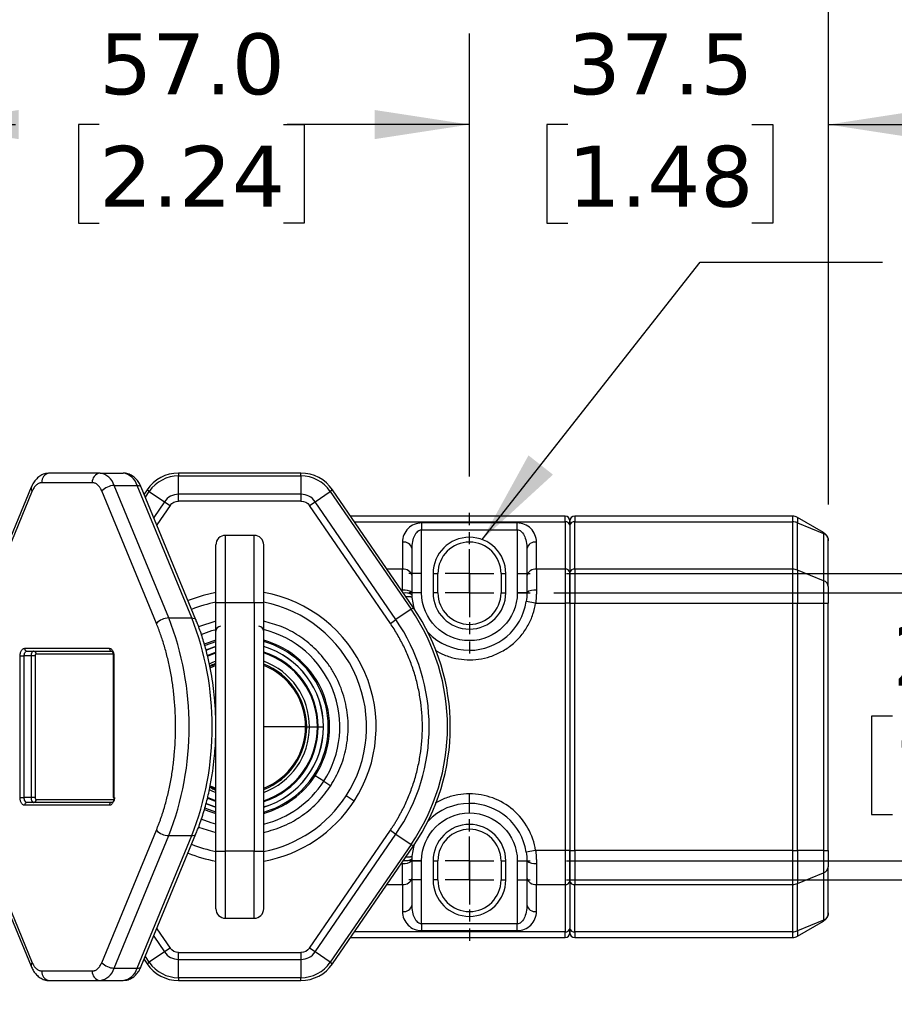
# Model space of a CAD drawing. Header units: millimetres. Extents: x 25 to 1092, y 25 to 838.
# Tile 12 of 81: x 379 to 500, y 277 to 414. Entities that reach past the tile are written whole.
import ezdxf

# ---------------------------------------------------------------- set-up
doc = ezdxf.new("R2010")
doc.units = ezdxf.units.MM
doc.header["$LTSCALE"] = 4
doc.linetypes.add('SLD-Center', pattern=[19.05, 15.24, -1.27, 1.27, -1.27])
doc.linetypes.add('SLD-Solid', pattern=[0])
doc.layers.add('CENTER', color=40, linetype='SLD-Center')
doc.layers.add('DIMENSIONS', color=140, linetype='SLD-Solid', lineweight=25)
doc.layers.add('TEXT', color=140, linetype='SLD-Solid', lineweight=25)
doc.styles.add('SLDTEXTSTYLE0', font='VERDANA.TTF')
doc.styles.get("Standard").update_dxf_attribs({"font": 'VERDANA.TTF'})
doc.dimstyles.new('SLDDIMSTYLE3', dxfattribs={"dimtxt": 0.18, "dimasz": 13.208, "dimexe": 0, "dimexo": 0.0625, "dimgap": 0, "dimtad": 0, "dimtih": 1, "dimtoh": 1, "dimdec": 0, "dimrnd": 1e-09, "dimzin": 0, "dimdsep": 46, "dimtxsty": 'Standard', "dimsah": 1, "dimcen": 0.09, "dimadec": 0, "dimazin": 0, "dimtfac": 13.208, "dimtdec": 0, "dimtofl": 0, "dimtmove": 0, "dimatfit": 3, "dimfxl": 0, "dimfrac": 2, "dimtolj": 1, "dimtzin": 0, "dimarcsym": 0})
doc.dimstyles.new('SLDDIMSTYLE6', dxfattribs={"dimtxt": 8.632031, "dimasz": 13.208, "dimexe": 0, "dimexo": 0.0625, "dimgap": 2.158008, "dimtad": 0, "dimtih": 1, "dimtoh": 1, "dimlfac": 0.75, "dimrnd": 1e-09, "dimzin": 4, "dimdsep": 46, "dimtxsty": 'SLDTEXTSTYLE0', "dimsah": 1, "dimcen": 0.09, "dimadec": 0, "dimazin": 1, "dimtfac": 1, "dimtmove": 0, "dimatfit": 0, "dimfxl": 0, "dimfrac": 2, "dimtolj": 1, "dimtzin": 12, "dimarcsym": 0})
doc.dimstyles.new('SLDDIMSTYLE7', dxfattribs={"dimtxt": 8.632031, "dimasz": 13.208, "dimexe": 0, "dimexo": 0.0625, "dimgap": 2.158008, "dimtad": 0, "dimtih": 1, "dimtoh": 1, "dimlfac": 0.75, "dimrnd": 1e-09, "dimzin": 12, "dimdsep": 46, "dimtxsty": 'SLDTEXTSTYLE0', "dimsah": 1, "dimcen": 0.09, "dimadec": 0, "dimazin": 3, "dimtfac": 1, "dimtmove": 0, "dimatfit": 0, "dimfxl": 0, "dimfrac": 2, "dimtolj": 1, "dimtzin": 12, "dimarcsym": 0})
doc.dimstyles.new('SLDDIMSTYLE8', dxfattribs={"dimtxt": 8.632031, "dimasz": 13.208, "dimexe": 0, "dimexo": 0.0625, "dimgap": 2.158008, "dimtad": 0, "dimtih": 1, "dimtoh": 1, "dimlfac": 0.75, "dimrnd": 1e-09, "dimzin": 4, "dimdsep": 46, "dimtxsty": 'SLDTEXTSTYLE0', "dimsah": 1, "dimcen": 0.09, "dimadec": 0, "dimazin": 1, "dimtfac": 1, "dimtofl": 0, "dimtmove": 0, "dimatfit": 3, "dimfxl": 0, "dimfrac": 2, "dimtolj": 1, "dimtzin": 12, "dimarcsym": 0})

# ---------------------------------------------------------------- blocks, each defined once
blk = doc.blocks.new('_D_20')
at = {"layer": 'DIMENSIONS'}
for p, q in [((512.97, 333.94), (512.97, 359.34)), ((452.95, 333.94), (525.67, 333.94)), ((500.14, 316.76), (497.24, 316.76)), ((497.24, 316.76), (497.24, 303.04)), ((525.79, 316.76), (528.69, 316.76)), ((528.69, 316.76), (528.69, 303.04)), ((497.24, 303.04), (500.14, 303.04)), ((528.69, 303.04), (525.79, 303.04)), ((454.74, 296.6), (525.67, 296.6)), ((512.97, 296.6), (512.97, 271.2))]:
    blk.add_line(p, q, dxfattribs=at)
for points in [[(512.97, 333.94), (515, 347.14), (510.94, 347.14)], [(512.97, 296.6), (510.94, 283.39), (515, 283.39)]]:
    blk.add_solid(points, dxfattribs=at)
at = {"layer": 'DIMENSIONS', "char_height": 8.467, "attachment_point": 1, "style": 'SLDTEXTSTYLE0'}
for s, insert in [('28.0', (500.14, 329.45)), ('1.10', (500.14, 313.79))]:
    blk.add_mtext(s, dxfattribs=dict(at, insert=insert))
blk = doc.blocks.new('_D_21')
at = {"layer": 'DIMENSIONS'}
for p, q in [((550.33, 336.6), (550.33, 362)), ((454.74, 336.6), (563.03, 336.6)), ((537.51, 316.76), (534.61, 316.76)), ((534.61, 316.76), (534.61, 303.04)), ((563.16, 316.76), (566.06, 316.76)), ((566.06, 316.76), (566.06, 303.04)), ((534.61, 303.04), (537.51, 303.04)), ((566.06, 303.04), (563.16, 303.04)), ((454.74, 293.94), (563.03, 293.94)), ((550.33, 293.94), (550.33, 268.54))]:
    blk.add_line(p, q, dxfattribs=at)
for points in [[(550.33, 336.6), (552.36, 349.81), (548.3, 349.81)], [(550.33, 293.94), (548.3, 280.73), (552.36, 280.73)]]:
    blk.add_solid(points, dxfattribs=at)
at = {"layer": 'DIMENSIONS', "char_height": 8.467, "attachment_point": 1, "style": 'SLDTEXTSTYLE0'}
for s, insert in [('32.0', (537.51, 329.45)), ('1.26', (537.51, 313.79))]:
    blk.add_mtext(s, dxfattribs=dict(at, insert=insert))
blk = doc.blocks.new('_D_22')
at = {"layer": 'DIMENSIONS'}
for p, q in [((441.21, 350.14), (441.21, 411.85)), ((491.21, 346.25), (491.21, 411.85)), ((441.21, 399.15), (415.81, 399.15)), ((454.91, 399.15), (452.01, 399.15)), ((452.01, 399.15), (452.01, 385.43)), ((480.56, 399.15), (483.46, 399.15)), ((483.46, 399.15), (483.46, 385.43)), ((491.21, 399.15), (516.61, 399.15)), ((452.01, 385.43), (454.91, 385.43)), ((483.46, 385.43), (480.56, 385.43))]:
    blk.add_line(p, q, dxfattribs=at)
for points in [[(441.21, 399.15), (428, 401.18), (428, 397.12)], [(491.21, 399.15), (504.42, 397.12), (504.42, 401.18)]]:
    blk.add_solid(points, dxfattribs=at)
at = {"layer": 'DIMENSIONS', "char_height": 8.467, "attachment_point": 1, "style": 'SLDTEXTSTYLE0'}
for s, insert in [('37.5', (454.91, 411.84)), ('1.48', (454.91, 396.19))]:
    blk.add_mtext(s, dxfattribs=dict(at, insert=insert))
blk = doc.blocks.new('_D_23')
at = {"layer": 'DIMENSIONS'}
for p, q in [((365.21, 350.14), (365.21, 411.85)), ((441.21, 350.14), (441.21, 411.85)), ((365.21, 399.15), (377.94, 399.15)), ((389.63, 399.15), (386.73, 399.15)), ((386.73, 399.15), (386.73, 385.43)), ((415.28, 399.15), (418.18, 399.15)), ((418.18, 399.15), (418.18, 385.43)), ((441.21, 399.15), (426.98, 399.15)), ((386.73, 385.43), (389.63, 385.43)), ((418.18, 385.43), (415.28, 385.43))]:
    blk.add_line(p, q, dxfattribs=at)
for points in [[(365.21, 399.15), (378.42, 397.12), (378.42, 401.18)], [(441.21, 399.15), (428, 401.18), (428, 397.12)]]:
    blk.add_solid(points, dxfattribs=at)
at = {"layer": 'DIMENSIONS', "char_height": 8.467, "attachment_point": 1, "style": 'SLDTEXTSTYLE0'}
for s, insert in [('57.0', (389.63, 411.84)), ('2.24', (389.63, 396.19))]:
    blk.add_mtext(s, dxfattribs=dict(at, insert=insert))
blk = doc.blocks.new('_D_26')
at = {"layer": 'DIMENSIONS'}
for p, q in [((140.54, 334.35), (140.54, 446.37)), ((491.21, 346.25), (491.21, 446.37)), ((140.54, 433.67), (298.58, 433.67)), ((310.28, 433.67), (307.38, 433.67)), ((307.38, 433.67), (307.38, 419.96)), ((343.11, 433.67), (346.01, 433.67)), ((346.01, 433.67), (346.01, 419.96)), ((491.21, 433.67), (354.81, 433.67)), ((307.38, 419.96), (310.28, 419.96)), ((346.01, 419.96), (343.11, 419.96))]:
    blk.add_line(p, q, dxfattribs=at)
for points in [[(140.54, 433.67), (153.75, 431.64), (153.75, 435.71)], [(491.21, 433.67), (478, 435.71), (478, 431.64)]]:
    blk.add_solid(points, dxfattribs=at)
at = {"layer": 'DIMENSIONS', "char_height": 8.467, "attachment_point": 1, "style": 'SLDTEXTSTYLE0'}
for s, insert in [('263.0', (310.28, 446.36)), ('10.35', (310.28, 430.71))]:
    blk.add_mtext(s, dxfattribs=dict(at, insert=insert))
blk = doc.blocks.new('SW_CENTERMARKSYMBOL_15')
at = {"layer": 'CENTER', "color": 0}
for p, q in [((0, 6.77), (0, 8.45)), ((0, 0), (0, 3.39)), ((-6.77, 0), (-8.45, 0)), ((0, 0), (-3.39, 0)), ((0, 0), (0, -3.39)), ((0, 0), (3.39, 0)), ((6.77, 0), (8.45, 0)), ((0, -6.77), (0, -8.45))]:
    blk.add_line(p, q, dxfattribs=at)
blk = doc.blocks.new('SW_CENTERMARKSYMBOL_16')
at = {"layer": 'CENTER', "color": 0}
for p, q in [((0, 6.77), (0, 8.45)), ((0, 0), (0, 3.39)), ((-6.77, 0), (-8.45, 0)), ((0, 0), (-3.39, 0)), ((0, 0), (0, -3.39)), ((0, 0), (3.39, 0)), ((6.77, 0), (8.45, 0)), ((0, -6.77), (0, -8.45))]:
    blk.add_line(p, q, dxfattribs=at)
blk = doc.blocks.new('SW_CENTERMARKSYMBOL_17')
at = {"layer": 'CENTER', "color": 0}
for p, q in [((0, 6.77), (0, 8.45)), ((0, 0), (0, 3.39)), ((-6.77, 0), (-8.45, 0)), ((0, 0), (-3.39, 0)), ((0, 0), (0, -3.39)), ((0, 0), (3.39, 0)), ((6.77, 0), (8.45, 0)), ((0, -6.77), (0, -8.45))]:
    blk.add_line(p, q, dxfattribs=at)
blk = doc.blocks.new('SW_CENTERMARKSYMBOL_18')
at = {"layer": 'CENTER', "color": 0}
for p, q in [((0, 6.77), (0, 8.45)), ((0, 0), (0, 3.39)), ((-6.77, 0), (-8.45, 0)), ((0, 0), (-3.39, 0)), ((0, 0), (0, -3.39)), ((0, 0), (3.39, 0)), ((6.77, 0), (8.45, 0)), ((0, -6.77), (0, -8.45))]:
    blk.add_line(p, q, dxfattribs=at)

msp = doc.modelspace()

# ---------------------------------------------------------------- linework, layer by layer
for p, q in [((389.736, 350.602), (382.685, 350.602)), ((389.736, 350.602), (392.944, 350.602)), ((417.732, 350.602), (400.683, 350.602)), ((400.683, 350.602), (400.683, 350.211)), ((400.683, 347.659), (400.683, 350.211)), ((400.683, 350.211), (417.732, 350.211)), ((417.732, 350.211), (417.732, 350.602)), ((417.732, 350.211), (417.732, 347.659)), ((380.142, 348.626), (372.528, 330.178)), ((388.666, 349.269), (381.616, 349.269)), ((399.315, 330.427), (391.701, 348.876)), ((391.701, 348.876), (394.909, 348.876)), ((402.523, 330.427), (394.909, 348.876)), ((403.1, 330.178), (395.487, 348.626)), ((380.305, 348.118), (372.692, 329.669)), ((397.59, 329.669), (389.977, 348.118)), ((396.285, 348.286), (395.874, 347.687)), ((396.052, 347.256), (396.607, 348.065)), ((396.607, 348.065), (396.285, 348.286)), ((396.607, 348.065), (398.712, 346.621)), ((400.683, 346.716), (400.683, 347.659)), ((417.732, 347.659), (400.683, 347.659)), ((417.732, 347.659), (417.732, 346.716)), ((419.703, 346.621), (421.808, 348.065)), ((422.13, 348.286), (421.808, 348.065)), ((421.808, 348.065), (433.074, 331.641)), ((433.396, 331.862), (422.13, 348.286)), ((398.712, 346.621), (397.215, 344.439)), ((399.489, 346.087), (397.644, 343.398)), ((398.712, 346.621), (399.489, 346.087)), ((417.732, 346.716), (400.683, 346.716)), ((418.925, 346.087), (419.703, 346.621)), ((430.192, 329.664), (418.925, 346.087)), ((430.969, 330.197), (419.703, 346.621)), ((454.541, 344.602), (424.657, 344.602)), ((454.541, 343.821), (454.541, 344.602)), ((455.874, 344.602), (455.874, 343.821)), ((486.231, 344.602), (455.874, 344.602)), ((486.231, 344.602), (486.231, 343.821)), ((486.898, 344.423), (486.898, 343.695)), ((490.541, 342.32), (486.898, 344.423)), ((425.192, 343.821), (454.541, 343.821)), ((447.874, 343.659), (434.541, 343.659)), ((434.541, 343.659), (434.541, 342.716)), ((447.874, 342.716), (447.874, 343.659)), ((454.541, 343.821), (454.541, 337.221)), ((455.207, 343.349), (455.207, 336.75)), ((455.874, 337.221), (455.874, 343.821)), ((455.874, 343.821), (486.231, 343.821)), ((486.231, 343.821), (486.231, 337.221)), ((486.898, 337.095), (486.898, 343.695)), ((486.898, 343.695), (490.541, 342.207)), ((407.207, 332.602), (407.207, 341.935)), ((411.207, 341.935), (407.207, 341.935)), ((411.207, 332.602), (411.207, 341.935)), ((434.541, 333.935), (434.541, 342.716)), ((434.541, 342.716), (447.874, 342.716)), ((441.207, 341.002), (441.207, 341.669)), ((447.874, 342.716), (447.874, 333.935)), ((490.541, 342.207), (490.541, 335.608)), ((431.874, 340.992), (431.874, 337.221)), ((450.541, 337.221), (450.541, 340.992)), ((491.207, 334.791), (491.207, 341.165)), ((433.207, 336.278), (433.207, 340.05)), ((449.207, 340.05), (449.207, 336.278)), ((431.874, 337.221), (429.72, 337.221)), ((431.874, 334.292), (431.874, 337.221)), ((433.207, 335.811), (433.207, 336.278)), ((436.141, 336.602), (436.141, 333.935)), ((436.141, 336.602), (436.807, 336.602)), ((436.807, 333.935), (436.807, 336.602)), ((445.607, 336.602), (445.607, 333.935)), ((445.607, 336.602), (446.274, 336.602)), ((446.274, 333.935), (446.274, 336.602)), ((454.541, 337.221), (450.541, 337.221)), ((450.541, 337.221), (450.541, 334.292)), ((454.541, 337.221), (454.541, 332.507)), ((455.874, 337.221), (455.874, 332.507)), ((486.231, 337.221), (455.874, 337.221)), ((486.231, 337.221), (486.231, 332.507)), ((486.898, 337.095), (486.898, 332.507)), ((490.541, 335.608), (486.898, 337.095)), ((490.541, 335.608), (490.541, 332.507)), ((434.541, 333.935), (433.207, 333.935)), ((436.807, 333.935), (436.141, 333.935)), ((445.607, 333.935), (446.274, 333.935)), ((449.207, 333.935), (447.874, 333.935)), ((405.874, 332.602), (407.207, 332.602)), ((405.874, 297.935), (405.874, 332.602)), ((407.207, 297.935), (407.207, 332.602)), ((407.207, 332.602), (411.207, 332.602)), ((411.207, 332.602), (412.541, 332.602)), ((411.207, 332.602), (411.207, 297.935)), ((412.541, 297.935), (412.541, 332.602)), ((450.431, 332.507), (449.113, 332.711)), ((450.431, 332.507), (454.541, 332.507)), ((454.541, 332.507), (454.541, 298.03)), ((455.207, 332.507), (454.541, 332.507)), ((455.207, 332.507), (455.874, 332.507)), ((455.207, 332.507), (455.207, 298.03)), ((455.874, 298.03), (455.874, 332.507)), ((455.874, 332.507), (486.231, 332.507)), ((486.231, 332.507), (486.898, 332.507)), ((486.231, 332.507), (486.231, 298.03)), ((486.898, 298.03), (486.898, 332.507)), ((486.898, 332.507), (490.541, 332.507)), ((490.541, 332.507), (490.541, 298.03)), ((490.541, 332.507), (491.207, 332.507)), ((491.207, 298.03), (491.207, 332.507)), ((433.074, 331.641), (430.969, 330.197)), ((433.074, 331.641), (433.396, 331.862)), ((399.315, 330.427), (402.523, 330.427)), ((405.874, 329.98), (403.473, 329.202)), ((430.192, 329.664), (430.969, 330.197)), ((378.61, 305.402), (378.61, 325.135)), ((378.61, 325.135), (379.17, 325.135)), ((380.133, 325.135), (379.17, 325.135)), ((379.17, 305.402), (379.17, 325.135)), ((379.248, 326.202), (391.035, 326.202)), ((379.568, 325.802), (391.355, 325.802)), ((380.133, 325.135), (380.133, 305.402)), ((380.692, 325.135), (380.133, 325.135)), ((380.692, 325.135), (380.692, 305.402)), ((391.567, 325.402), (380.852, 325.402)), ((391.297, 325.809), (391.355, 325.802)), ((391.592, 325.135), (391.592, 305.402)), ((391.672, 325.135), (391.592, 325.135)), ((391.672, 325.135), (391.672, 305.402)), ((405.874, 323.819), (405.051, 323.451)), ((418.385, 315.269), (412.541, 315.269)), ((418.642, 315.269), (418.924, 315.269)), ((418.924, 315.269), (420.023, 315.269)), ((420.023, 315.269), (420.141, 315.269)), ((420.141, 315.269), (420.858, 315.269)), ((420.858, 315.269), (420.874, 315.269)), ((419.557, 308.56), (419.707, 308.463)), ((420.912, 307.682), (419.707, 308.463)), ((420.912, 307.682), (421.881, 307.054)), ((405.084, 307.07), (405.874, 306.718)), ((441.207, 304.602), (441.207, 305.935)), ((378.61, 305.402), (379.17, 305.402)), ((380.133, 305.402), (379.17, 305.402)), ((391.355, 304.735), (379.568, 304.735)), ((380.692, 305.402), (380.133, 305.402)), ((380.852, 305.135), (391.72, 305.135)), ((391.672, 305.402), (391.592, 305.402)), ((425.151, 304.934), (424.032, 305.659)), ((441.207, 303.269), (441.207, 304.602)), ((391.035, 304.335), (379.248, 304.335)), ((372.528, 300.359), (380.142, 281.911)), ((372.692, 300.868), (380.305, 282.419)), ((389.977, 282.419), (397.59, 300.868)), ((395.487, 281.911), (403.1, 300.359)), ((403.462, 301.304), (405.874, 300.57)), ((418.925, 284.45), (430.192, 300.873)), ((419.703, 283.916), (430.969, 300.34)), ((430.192, 300.873), (430.969, 300.34)), ((430.969, 300.34), (433.074, 298.896)), ((441.207, 301.002), (441.207, 301.669)), ((391.701, 281.661), (399.315, 300.11)), ((394.909, 281.661), (402.523, 300.11)), ((399.315, 300.11), (402.523, 300.11)), ((405.874, 297.935), (407.207, 297.935)), ((407.207, 288.602), (407.207, 297.935)), ((411.207, 297.935), (407.207, 297.935)), ((411.207, 288.602), (411.207, 297.935)), ((411.207, 297.935), (412.541, 297.935)), ((433.074, 298.896), (421.808, 282.472)), ((422.13, 282.252), (433.396, 298.675)), ((433.074, 298.896), (433.396, 298.675)), ((450.431, 298.03), (449.113, 297.826)), ((454.541, 298.03), (450.431, 298.03)), ((454.541, 298.03), (454.541, 293.316)), ((455.207, 298.03), (454.541, 298.03)), ((455.207, 298.03), (455.874, 298.03)), ((455.874, 298.03), (455.874, 293.316)), ((486.231, 298.03), (455.874, 298.03)), ((486.231, 298.03), (486.231, 293.316)), ((486.231, 298.03), (486.898, 298.03)), ((486.898, 298.03), (486.898, 293.442)), ((490.541, 298.03), (486.898, 298.03)), ((490.541, 298.03), (490.541, 294.929)), ((490.541, 298.03), (491.207, 298.03)), ((431.874, 293.316), (431.874, 296.245)), ((433.207, 296.602), (434.541, 296.602)), ((434.541, 287.821), (434.541, 296.602)), ((436.141, 296.602), (436.141, 293.935)), ((436.141, 296.602), (436.807, 296.602)), ((436.807, 293.935), (436.807, 296.602)), ((445.607, 296.602), (445.607, 293.935)), ((445.607, 296.602), (446.274, 296.602)), ((446.274, 293.935), (446.274, 296.602)), ((447.874, 296.602), (447.874, 287.821)), ((447.874, 296.602), (449.207, 296.602)), ((450.541, 296.245), (450.541, 293.316)), ((486.898, 293.442), (490.541, 294.929)), ((490.541, 294.929), (490.541, 288.33)), ((491.207, 289.372), (491.207, 295.746)), ((433.207, 294.259), (433.207, 294.726)), ((433.207, 290.487), (433.207, 294.259)), ((436.807, 293.935), (436.141, 293.935)), ((445.607, 293.935), (446.274, 293.935)), ((449.207, 294.259), (449.207, 290.487)), ((455.207, 293.787), (455.207, 287.188)), ((429.72, 293.316), (431.874, 293.316)), ((431.874, 293.316), (431.874, 289.545)), ((450.541, 293.316), (454.541, 293.316)), ((450.541, 289.545), (450.541, 293.316)), ((454.541, 293.316), (454.541, 286.716)), ((455.874, 293.316), (486.231, 293.316)), ((455.874, 286.716), (455.874, 293.316)), ((486.231, 293.316), (486.231, 286.716)), ((486.898, 286.843), (486.898, 293.442)), ((407.207, 288.602), (411.207, 288.602)), ((490.541, 288.33), (486.898, 286.843)), ((486.898, 286.114), (490.541, 288.217)), ((397.644, 287.139), (399.489, 284.45)), ((454.541, 286.716), (425.192, 286.716)), ((434.541, 287.821), (434.541, 286.878)), ((447.874, 287.821), (434.541, 287.821)), ((434.541, 286.878), (447.874, 286.878)), ((447.874, 286.878), (447.874, 287.821)), ((454.541, 285.935), (454.541, 286.716)), ((486.231, 286.716), (455.874, 286.716)), ((455.874, 286.716), (455.874, 285.935)), ((486.231, 286.716), (486.231, 285.935)), ((486.898, 286.843), (486.898, 286.114)), ((397.215, 286.098), (398.712, 283.916)), ((424.657, 285.935), (454.541, 285.935)), ((455.874, 285.935), (486.231, 285.935)), ((398.712, 283.916), (396.607, 282.472)), ((399.489, 284.45), (398.712, 283.916)), ((419.703, 283.916), (418.925, 284.45)), ((421.808, 282.472), (419.703, 283.916)), ((395.874, 282.85), (396.285, 282.252)), ((396.607, 282.472), (396.052, 283.281)), ((400.683, 283.821), (417.732, 283.821)), ((400.683, 282.878), (400.683, 283.821)), ((400.683, 282.878), (417.732, 282.878)), ((400.683, 280.326), (400.683, 282.878)), ((417.732, 283.821), (417.732, 282.878)), ((417.732, 282.878), (417.732, 280.326)), ((381.616, 281.269), (388.666, 281.269)), ((391.701, 281.661), (394.909, 281.661)), ((396.285, 282.252), (396.607, 282.472)), ((421.808, 282.472), (422.13, 282.252)), ((382.685, 279.935), (389.736, 279.935)), ((389.736, 279.935), (392.944, 279.935)), ((417.732, 280.326), (400.683, 280.326)), ((400.683, 280.326), (400.683, 279.935)), ((400.683, 279.935), (417.732, 279.935)), ((417.732, 279.935), (417.732, 280.326))]:
    msp.add_line(p, q)
at = {"flags": 128}
for points in [[(394.909, 348.876), (395.105, 348.861), (395.269, 348.818), (395.393, 348.748), (395.474, 348.654), (395.487, 348.626)], [(405.865, 333.972), (404.126, 333.577), (401.998, 332.848)], [(433.541, 331.649), (433.496, 331.806), (433.235, 333.268)], [(402.523, 330.427), (402.719, 330.412), (402.882, 330.369), (403.007, 330.299), (403.087, 330.205), (403.103, 330.172)], [(403.852, 328.148), (405.33, 328.667), (405.911, 328.822)], [(405.874, 327.328), (404.366, 326.806), (404.274, 326.767)], [(404.331, 326.597), (404.435, 326.641), (405.874, 327.143)], [(405.874, 326.449), (405.602, 326.364), (404.501, 325.944)], [(404.507, 325.929), (405.607, 326.349), (405.874, 326.432)], [(379.17, 325.135), (379.178, 325.265), (379.2, 325.39), (379.237, 325.506), (379.287, 325.607), (379.347, 325.69), (379.416, 325.751), (379.491, 325.789), (379.568, 325.802)], [(380.531, 325.802), (380.453, 325.789), (380.378, 325.751), (380.31, 325.69), (380.249, 325.607), (380.2, 325.506), (380.163, 325.39), (380.14, 325.265), (380.133, 325.135)], [(404.671, 325.216), (405.829, 325.667), (405.874, 325.681)], [(404.698, 325.1), (405.865, 325.555), (405.874, 325.558)], [(405.874, 324.396), (405.304, 324.167), (404.962, 324.009)], [(405.874, 323.986), (405.1, 323.649), (405.021, 323.611)], [(404.949, 306.534), (405.304, 306.37), (405.874, 306.141)], [(405.044, 306.915), (405.1, 306.888), (405.874, 306.551)], [(379.568, 304.735), (379.491, 304.748), (379.416, 304.786), (379.347, 304.848), (379.287, 304.93), (379.237, 305.031), (379.2, 305.147), (379.178, 305.272), (379.17, 305.402)], [(380.133, 305.402), (380.14, 305.272), (380.163, 305.147), (380.2, 305.031), (380.249, 304.93), (380.31, 304.848), (380.378, 304.786), (380.453, 304.748), (380.531, 304.735)], [(391.754, 305.402), (391.746, 305.272), (391.723, 305.147), (391.686, 305.031), (391.637, 304.93), (391.577, 304.848), (391.508, 304.786), (391.433, 304.748), (391.355, 304.735)], [(405.874, 304.105), (405.607, 304.188), (404.502, 304.61)], [(404.503, 304.592), (405.602, 304.173), (405.874, 304.088)], [(405.874, 304.856), (405.829, 304.87), (404.672, 305.32)], [(405.874, 304.979), (405.865, 304.982), (404.698, 305.437)], [(404.275, 303.77), (404.909, 303.518), (405.874, 303.209)], [(405.874, 303.394), (404.97, 303.686), (404.321, 303.945)], [(405.874, 301.724), (405.225, 301.901), (403.843, 302.393)], [(402.523, 300.11), (402.719, 300.125), (402.882, 300.168), (403.007, 300.238), (403.087, 300.332), (403.103, 300.367)], [(433.235, 297.269), (433.496, 298.731), (433.541, 298.888)], [(394.909, 281.661), (395.105, 281.676), (395.269, 281.719), (395.393, 281.789), (395.474, 281.883), (395.487, 281.911)]]:
    msp.add_lwpolyline(points, dxfattribs=at)
for centre, radius, start, end in [((382.833, 349.387), 1.223, 96.96173, 185.57845), ((389.884, 349.387), 1.223, 96.96173, 185.57845), ((389.407, 348.246), 2.379, 15.35364, 82.06822), ((392.615, 348.246), 2.379, 15.35364, 82.06822), ((400.683, 345.269), 5.333, 90, 145.54991), ((400.683, 345.269), 4.943, 90, 145.54991), ((417.732, 345.269), 5.333, 34.45009, 90), ((417.732, 345.269), 4.943, 34.45009, 90), ((380.639, 348.505), 0.511, 166.36833, 229.2989), ((391.781, 346.354), 2.523, 91.80609, 135.64311), ((400.683, 345.269), 2.391, 90, 145.54991), ((417.732, 345.269), 2.391, 34.45009, 90), ((454.541, 343.935), 0.667, 0, 90), ((455.874, 343.935), 0.667, 90, 180), ((486.231, 343.269), 1.333, 60, 90), ((454.624, 343.232), 0.595, 11.42175, 98.04947), ((455.791, 343.232), 0.595, 81.95053, 168.57825), ((486.24, 342.046), 1.775, 68.25083, 90.292), ((407.207, 340.602), 1.333, 90, 180), ((411.207, 340.602), 1.333, 0, 90), ((432.041, 339.814), 1.19, 11.42175, 98.04947), ((441.207, 336.602), 4.4, 90, 180), ((441.207, 336.602), 4.4, 0, 90), ((450.374, 339.814), 1.19, 81.95053, 168.57825), ((432.041, 336.043), 1.19, 11.42175, 98.04947), ((450.374, 336.043), 1.19, 81.95053, 168.57825), ((454.624, 336.632), 0.595, 11.42175, 98.04947), ((455.791, 336.632), 0.595, 81.95053, 168.57825), ((486.24, 335.446), 1.775, 68.25083, 90.292), ((490.265, 334.702), 0.946, 5.39271, 73.07034), ((409.207, 315.269), 19, 327.04914, 79.84031), ((432.183, 332.78), 1.544, 48.45819, 101.56129), ((432.308, 332.188), 1.721, 58.30266, 99.9848), ((441.207, 333.935), 4.4, 180, 0), ((450.231, 332.78), 1.544, 78.43871, 131.54181), ((409.207, 315.269), 17.667, 100.77373, 112.28799), ((409.207, 315.269), 17.667, 327.04914, 79.18361), ((441.207, 333.935), 8, 270, 351.19862), ((409.207, 315.269), 28.943, 325.54991, 34.45009), ((409.207, 315.269), 29.333, 325.54991, 34.45009), ((399.395, 327.905), 2.523, 91.80609, 135.64311), ((360.474, 315.269), 41.694, 338.68107, 21.31893), ((363.682, 315.269), 41.694, 338.68107, 21.31893), ((406.541, 328.602), 0.667, 90, 180), ((411.874, 328.602), 0.667, 0, 90), ((409.207, 315.269), 26.391, 325.54991, 34.45009), ((409.207, 315.269), 13.948, 327.04914, 76.33199), ((441.207, 333.935), 8, 223.90745, 270), ((409.207, 315.269), 12.512, 327.04914, 74.54915), ((409.207, 315.269), 12.333, 327.04914, 74.31965), ((409.207, 315.269), 11.667, 0, 73.39845), ((409.207, 315.269), 11.651, 0, 73.37485), ((379.613, 326.166), 0.367, 174.42155, 263.03827), ((380.486, 325.438), 0.367, 354.42155, 83.03827), ((391.444, 326.183), 0.41, 177.41193, 238.81925), ((409.207, 315.269), 10.933, 0, 72.24917), ((409.207, 315.269), 10.816, 0, 72.05039), ((409.207, 315.269), 9.717, 0, 69.93806), ((409.207, 315.269), 9.333, 0, 69.07517), ((409.207, 315.269), 9.177, 0, 68.70238), ((409.207, 315.269), 11.667, 286.60155, 0), ((409.207, 315.269), 10.933, 287.75083, 0), ((409.207, 315.269), 9.333, 290.92483, 0), ((409.207, 315.269), 9.717, 290.06194, 0), ((409.207, 315.269), 10.816, 287.94961, 0), ((409.207, 315.269), 11.651, 286.62515, 0), ((409.207, 315.269), 9.177, 291.29762, 0), ((409.207, 315.269), 12.333, 285.68035, 327.04914), ((409.207, 315.269), 12.512, 285.45085, 327.04914), ((409.207, 315.269), 13.948, 283.82608, 327.04914), ((379.613, 304.371), 0.367, 96.96173, 185.57845), ((380.486, 305.1), 0.367, 276.96173, 5.57845), ((391.4, 304.371), 0.367, 96.96173, 185.57845), ((409.207, 315.269), 17.667, 280.77373, 327.04914), ((409.207, 315.269), 19, 280.13019, 327.04914), ((441.207, 296.602), 8, 90, 136.09255), ((441.207, 296.602), 8, 8.80138, 90), ((399.395, 302.632), 2.523, 224.35689, 268.19391), ((441.207, 296.602), 4.4, 90, 180), ((441.207, 296.602), 4.4, 0, 90), ((409.207, 315.269), 19, 247.70234, 259.84031), ((409.207, 315.269), 17.667, 247.71201, 259.18361), ((432.183, 297.757), 1.544, 258.43871, 311.54181), ((432.308, 298.349), 1.721, 260.0152, 301.69734), ((450.231, 297.757), 1.544, 228.45819, 281.56129), ((490.265, 295.835), 0.946, 286.92966, 354.60729), ((432.041, 294.494), 1.19, 261.95053, 348.57825), ((441.207, 293.935), 4.4, 180, 0), ((450.374, 294.494), 1.19, 191.42175, 278.04947), ((454.624, 293.905), 0.595, 261.95053, 348.57825), ((455.791, 293.905), 0.595, 191.42175, 278.04947), ((486.24, 295.091), 1.775, 269.708, 291.74917), ((407.207, 289.935), 1.333, 180, 270), ((411.207, 289.935), 1.333, 270, 0), ((432.041, 290.723), 1.19, 261.95053, 348.57825), ((450.374, 290.723), 1.19, 191.42175, 278.04947), ((454.624, 287.306), 0.595, 261.95053, 348.57825), ((455.791, 287.306), 0.595, 191.42175, 278.04947), ((486.24, 288.491), 1.775, 269.708, 291.74917), ((454.541, 286.602), 0.667, 270, 0), ((455.874, 286.602), 0.667, 180, 270), ((486.231, 287.269), 1.333, 270, 300), ((400.683, 285.269), 2.391, 214.45009, 270), ((417.732, 285.269), 2.391, 270, 325.54991), ((380.639, 282.032), 0.511, 130.69733, 193.65873), ((382.833, 281.15), 1.223, 174.42155, 263.03827), ((389.884, 281.15), 1.223, 174.42155, 263.03827), ((389.407, 282.291), 2.379, 277.93178, 344.64636), ((391.781, 284.183), 2.523, 224.35689, 268.19391), ((392.615, 282.291), 2.379, 277.93178, 344.64636), ((400.683, 285.269), 5.333, 214.45009, 270), ((400.683, 285.269), 4.943, 214.45009, 270), ((417.732, 285.269), 4.943, 270, 325.54991), ((417.732, 285.269), 5.333, 270, 325.54991)]:
    msp.add_arc(centre, radius, start, end)
for points, knots in [([(382.672, 350.579), (382.498, 350.575), (382.085, 350.567), (381.472, 350.297), (380.899, 349.849), (380.448, 349.281), (380.242, 348.836), (380.145, 348.625)], [0, 0, 0, 0, 0.1556005, 0.36852693, 0.58818193, 0.80522951, 1, 1, 1, 1]), ([(395.484, 348.625), (395.403, 348.805), (395.229, 349.189), (394.859, 349.697), (394.383, 350.147), (393.8, 350.461), (393.297, 350.617), (393.009, 350.586), (392.947, 350.58)], [0, 0, 0, 0, 0.164787, 0.3517188, 0.5446124, 0.741508, 0.9441903, 1, 1, 1, 1]), ([(381.616, 349.269), (381.584, 349.268), (381.521, 349.266), (381.427, 349.251), (381.333, 349.228), (381.208, 349.183), (381.053, 349.104), (380.874, 348.969), (380.707, 348.8), (380.555, 348.599), (380.418, 348.373), (380.343, 348.203), (380.305, 348.118)], [0, 0, 0, 0, 0.061656, 0.12312638, 0.18462994, 0.24638515, 0.37308584, 0.50005352, 0.62675422, 0.75372191, 0.8767948, 1, 1, 1, 1]), ([(389.977, 348.118), (389.958, 348.161), (389.922, 348.247), (389.861, 348.368), (389.796, 348.484), (389.703, 348.632), (389.575, 348.8), (389.408, 348.969), (389.23, 349.104), (389.045, 349.198), (388.856, 349.258), (388.729, 349.265), (388.666, 349.269)], [0, 0, 0, 0, 0.061656, 0.1231264, 0.1846299, 0.2463852, 0.3730858, 0.5000535, 0.6267542, 0.7537219, 0.8767948, 1, 1, 1, 1]), ([(434.541, 343.659), (434.191, 343.659), (433.843, 343.59), (433.198, 343.322), (432.902, 343.125), (432.408, 342.631), (432.211, 342.335), (431.943, 341.69), (431.874, 341.342), (431.874, 340.992)], [0, 0, 0, 0, 0.25, 0.25, 0.5, 0.5, 0.75, 0.75, 1, 1, 1, 1]), ([(450.541, 340.992), (450.541, 341.342), (450.471, 341.69), (450.204, 342.335), (450.006, 342.631), (449.513, 343.125), (449.217, 343.322), (448.572, 343.59), (448.223, 343.659), (447.874, 343.659)], [0, 0, 0, 0, 0.25, 0.25, 0.5, 0.5, 0.75, 0.75, 1, 1, 1, 1]), ([(455.207, 343.935), (455.207, 343.934), (455.207, 343.932), (455.207, 343.913), (455.207, 343.882), (455.207, 343.84), (455.207, 343.773), (455.207, 343.672), (455.207, 343.528), (455.207, 343.409), (455.207, 343.349)], [0, 0, 0, 0, 0.100573, 0.2002471, 0.2996442, 0.3993913, 0.500109, 0.667123, 0.8327847, 1, 1, 1, 1]), ([(433.207, 340.05), (433.207, 340.399), (433.242, 340.748), (433.376, 341.393), (433.474, 341.688), (433.721, 342.182), (433.869, 342.38), (434.192, 342.647), (434.366, 342.716), (434.541, 342.716)], [0, 0, 0, 0, 0.25, 0.25, 0.5, 0.5, 0.75, 0.75, 1, 1, 1, 1]), ([(447.874, 342.716), (448.049, 342.716), (448.223, 342.647), (448.545, 342.38), (448.693, 342.182), (448.94, 341.688), (449.039, 341.393), (449.173, 340.748), (449.207, 340.399), (449.207, 340.05)], [0, 0, 0, 0, 0.25, 0.25, 0.5, 0.5, 0.75, 0.75, 1, 1, 1, 1]), ([(490.541, 342.32), (490.544, 342.317), (490.552, 342.309), (490.555, 342.285), (490.552, 342.252), (490.544, 342.222), (490.541, 342.207)], [0, 0, 0, 0, 0.2526271, 0.5, 0.7473729, 1, 1, 1, 1]), ([(490.541, 342.32), (490.572, 342.301), (490.637, 342.262), (490.727, 342.192), (490.814, 342.113), (490.896, 342.025), (490.971, 341.927), (491.044, 341.811), (491.113, 341.669), (491.163, 341.517), (491.199, 341.347), (491.204, 341.234), (491.207, 341.165)], [0, 0, 0, 0, 0.0773533, 0.1568923, 0.2387847, 0.3231842, 0.4102311, 0.5000534, 0.6177479, 0.7500051, 0.8488226, 1, 1, 1, 1]), ([(491.207, 341.165), (491.206, 341.212), (491.203, 341.294), (491.185, 341.401), (491.158, 341.517), (491.112, 341.644), (491.026, 341.809), (490.902, 341.969), (490.734, 342.114), (490.604, 342.177), (490.541, 342.207)], [0, 0, 0, 0, 0.1066668, 0.1900742, 0.2502141, 0.3824709, 0.5002908, 0.677036, 0.8432133, 1, 1, 1, 1]), ([(405.874, 332.602), (405.874, 332.7), (405.874, 332.895), (405.874, 333.187), (405.874, 333.478), (405.874, 333.769), (405.874, 334.216), (405.874, 334.816), (405.874, 335.561), (405.874, 336.288), (405.874, 337.229), (405.874, 338.299), (405.874, 339.168), (405.874, 339.717), (405.874, 340.048), (405.874, 340.303), (405.874, 340.459), (405.874, 340.547), (405.874, 340.593), (405.874, 340.599), (405.874, 340.602)], [0, 0, 0, 0, 0.0233353, 0.0466281, 0.0699098, 0.0932116, 0.1165649, 0.1783006, 0.2400921, 0.3044019, 0.3687678, 0.5000056, 0.6312435, 0.6955534, 0.7599192, 0.821655, 0.8834464, 0.9223093, 0.9611121, 1, 1, 1, 1]), ([(412.541, 332.602), (412.541, 334.724), (412.541, 336.758), (412.541, 339.759), (412.541, 340.602), (412.541, 340.602)], [0, 0, 0, 0, 0.5, 0.5, 1, 1, 1, 1]), ([(455.207, 336.75), (455.207, 336.68), (455.207, 336.541), (455.207, 336.319), (455.207, 336.09), (455.207, 335.769), (455.207, 335.345), (455.207, 334.807), (455.207, 334.246), (455.207, 333.735), (455.207, 333.283), (455.207, 332.896), (455.207, 332.637), (455.207, 332.507)], [0, 0, 0, 0, 0.061948, 0.123768, 0.1856065, 0.2476102, 0.3737349, 0.5000091, 0.6261338, 0.752408, 0.8349637, 0.9173783, 1, 1, 1, 1]), ([(433.235, 333.268), (433.233, 333.274), (433.23, 333.286), (433.211, 333.302), (433.184, 333.316), (433.152, 333.327), (433.115, 333.338), (433.077, 333.346), (433.039, 333.354), (433.002, 333.36), (432.935, 333.369), (432.825, 333.379), (432.658, 333.386), (432.475, 333.388), (432.344, 333.385), (432.279, 333.383)], [0, 0, 0, 0, 0.0766793, 0.1480987, 0.2142588, 0.2751595, 0.3308002, 0.3811798, 0.4262973, 0.466152, 0.5007433, 0.630038, 0.7563115, 0.8796125, 1, 1, 1, 1]), ([(447.874, 333.935), (447.874, 330.256), (444.887, 327.269), (437.528, 327.269), (434.541, 330.256), (434.541, 333.935)], [0, 0, 0, 0, 0.5, 0.5, 1, 1, 1, 1]), ([(436.141, 333.935), (436.141, 331.139), (438.411, 328.869), (444.004, 328.869), (446.274, 331.139), (446.274, 333.935)], [0, 0, 0, 0, 0.5, 0.5, 1, 1, 1, 1]), ([(450.541, 334.292), (450.54, 334.208), (450.539, 334.039), (450.532, 333.784), (450.521, 333.528), (450.506, 333.272), (450.485, 333.017), (450.461, 332.761), (450.441, 332.592), (450.431, 332.507)], [0, 0, 0, 0, 0.1447152, 0.2887381, 0.4321119, 0.5748804, 0.7170879, 0.8587793, 1, 1, 1, 1]), ([(436.474, 325.922), (436.874, 325.696), (437.762, 325.194), (439.264, 324.763), (440.878, 324.561), (442.505, 324.644), (444.139, 325.019), (445.731, 325.709), (447.191, 326.7), (448.44, 327.948), (449.411, 329.383), (450.103, 330.916), (450.323, 331.985), (450.431, 332.507)], [0, 0, 0, 0, 0.0756955, 0.1678296, 0.2554977, 0.3431658, 0.4352998, 0.5306716, 0.6277488, 0.724826, 0.8201979, 0.9123319, 1, 1, 1, 1]), ([(397.59, 300.868), (397.649, 301.013), (397.767, 301.302), (397.937, 301.743), (398.102, 302.19), (398.261, 302.642), (398.414, 303.1), (398.562, 303.563), (398.828, 304.44), (399.182, 305.758), (399.571, 307.562), (399.88, 309.426), (400.181, 311.99), (400.334, 315.269), (400.181, 318.547), (399.88, 321.111), (399.571, 322.974), (399.182, 324.779), (398.796, 326.216), (398.454, 327.323), (398.184, 328.123), (397.898, 328.907), (397.693, 329.415), (397.59, 329.669)], [0, 0, 0, 0, 0.0171613, 0.0343051, 0.0514387, 0.0685696, 0.0857051, 0.1028525, 0.1200193, 0.182108, 0.2442194, 0.3077931, 0.3713901, 0.5000022, 0.6286143, 0.692188, 0.7557849, 0.8178736, 0.8799851, 0.9100044, 0.9399869, 0.9699723, 1, 1, 1, 1]), ([(405.874, 315.597), (405.861, 316.348), (405.843, 317.448), (405.72, 319.113), (405.566, 320.613), (405.309, 322.375), (404.963, 324.185), (404.518, 326.029), (403.969, 327.858), (403.491, 329.248), (403.168, 329.991), (403.091, 330.168)], [0, 0, 0, 0, 0.145562, 0.2129807, 0.3246586, 0.44016, 0.563588, 0.6918447, 0.8236942, 0.9581681, 1, 1, 1, 1]), ([(421.881, 307.054), (422.341, 307.853), (423.288, 309.5), (424.114, 312.32), (424.417, 315.349), (424.083, 318.444), (423.28, 320.919), (422.354, 322.756), (421.28, 324.437), (419.693, 326.266), (417.466, 328.005), (415.081, 329.3), (413.365, 329.75), (412.541, 329.967)], [0, 0, 0, 0, 0.0951713, 0.1960434, 0.301109, 0.4084044, 0.5156997, 0.5682879, 0.6209003, 0.7217723, 0.8169437, 0.912115, 1, 1, 1, 1]), ([(430.192, 300.873), (430.29, 301.018), (430.486, 301.308), (430.769, 301.75), (431.043, 302.197), (431.308, 302.65), (431.563, 303.108), (431.809, 303.571), (432.252, 304.449), (432.84, 305.767), (433.488, 307.571), (434.003, 309.433), (434.503, 311.994), (434.757, 315.269), (434.503, 318.543), (434.003, 321.104), (433.488, 322.966), (432.841, 324.77), (432.199, 326.207), (431.629, 327.315), (431.18, 328.116), (430.704, 328.901), (430.363, 329.41), (430.192, 329.664)], [0, 0, 0, 0, 0.017169, 0.0343207, 0.0514623, 0.0686012, 0.0857446, 0.1029, 0.1200745, 0.1821681, 0.2442845, 0.3078462, 0.3714312, 0.5000022, 0.6285731, 0.6921348, 0.7557198, 0.8178134, 0.8799299, 0.9099628, 0.9399593, 0.9699587, 1, 1, 1, 1]), ([(378.61, 325.135), (378.611, 325.169), (378.612, 325.236), (378.621, 325.335), (378.635, 325.433), (378.662, 325.565), (378.711, 325.725), (378.794, 325.894), (378.895, 326.033), (379.008, 326.131), (379.127, 326.191), (379.207, 326.198), (379.248, 326.202)], [0, 0, 0, 0, 0.060243, 0.1199994, 0.1798082, 0.2402069, 0.3699548, 0.5001294, 0.6298775, 0.7600523, 0.8799221, 1, 1, 1, 1]), ([(380.852, 325.402), (380.841, 325.401), (380.82, 325.399), (380.79, 325.384), (380.763, 325.359), (380.731, 325.314), (380.699, 325.241), (380.694, 325.17), (380.692, 325.135)], [0, 0, 0, 0, 0.1272001, 0.2497464, 0.3727003, 0.5010746, 0.7497428, 1, 1, 1, 1]), ([(391.035, 326.202), (391.055, 326.201), (391.095, 326.199), (391.154, 326.185), (391.212, 326.161), (391.291, 326.116), (391.387, 326.033), (391.488, 325.895), (391.571, 325.725), (391.629, 325.536), (391.665, 325.336), (391.67, 325.202), (391.672, 325.135)], [0, 0, 0, 0, 0.060243, 0.1199994, 0.1798082, 0.2402069, 0.3699548, 0.5001294, 0.6298775, 0.7600523, 0.8799221, 1, 1, 1, 1]), ([(391.233, 325.832), (391.277, 325.828), (391.366, 325.82), (391.488, 325.672), (391.577, 325.438), (391.588, 325.237), (391.593, 325.135)], [0, 0, 0, 0, 0.2372288, 0.4819667, 0.7357519, 1, 1, 1, 1]), ([(405.874, 324.081), (405.827, 324.068), (405.53, 323.987), (405.266, 323.822), (405.044, 323.683)], [0, 0, 0, 0, 0.1572297, 1, 1, 1, 1]), ([(403.089, 300.372), (403.174, 300.565), (403.531, 301.383), (404.053, 302.929), (404.645, 304.975), (405.108, 307.037), (405.443, 309.002), (405.658, 310.742), (405.794, 312.351), (405.863, 313.61), (405.871, 314.4), (405.874, 314.641)], [0, 0, 0, 0, 0.0467975, 0.1982606, 0.3477999, 0.4937566, 0.6314566, 0.7505559, 0.844043, 0.9523853, 1, 1, 1, 1]), ([(405.047, 306.853), (405.268, 306.714), (405.531, 306.549), (405.827, 306.469), (405.874, 306.457)], [0, 0, 0, 0, 0.842324, 1, 1, 1, 1]), ([(412.541, 300.557), (413.483, 300.816), (414.917, 301.21), (416.694, 302.124), (418.373, 303.196), (420.223, 304.77), (421.339, 306.307), (421.881, 307.054)], [0, 0, 0, 0, 0.2506259, 0.3814443, 0.5123228, 0.763252, 1, 1, 1, 1]), ([(441.207, 305.935), (440.665, 305.907), (439.551, 305.848), (437.925, 305.408), (436.933, 304.877), (436.446, 304.617)], [0, 0, 0, 0, 0.3257799, 0.6689924, 1, 1, 1, 1]), ([(450.431, 298.03), (450.09, 300.231), (448.973, 302.239), (445.59, 305.138), (443.435, 305.935), (441.207, 305.935)], [0, 0, 0, 0, 0.5, 0.5, 1, 1, 1, 1]), ([(379.248, 304.335), (379.227, 304.336), (379.187, 304.338), (379.128, 304.352), (379.07, 304.376), (378.991, 304.421), (378.895, 304.504), (378.794, 304.642), (378.711, 304.812), (378.653, 305.001), (378.617, 305.201), (378.613, 305.335), (378.61, 305.402)], [0, 0, 0, 0, 0.060243, 0.1199994, 0.1798082, 0.2402069, 0.3699548, 0.5001294, 0.6298775, 0.7600523, 0.8799221, 1, 1, 1, 1]), ([(380.692, 305.402), (380.693, 305.384), (380.694, 305.349), (380.703, 305.299), (380.718, 305.253), (380.745, 305.2), (380.789, 305.146), (380.831, 305.139), (380.852, 305.135)], [0, 0, 0, 0, 0.1272001, 0.2497464, 0.3727003, 0.5010746, 0.7497428, 1, 1, 1, 1]), ([(391.672, 305.402), (391.671, 305.368), (391.67, 305.301), (391.661, 305.202), (391.647, 305.104), (391.62, 304.972), (391.571, 304.812), (391.488, 304.643), (391.387, 304.504), (391.274, 304.407), (391.155, 304.346), (391.075, 304.339), (391.035, 304.335)], [0, 0, 0, 0, 0.060243, 0.1199994, 0.1798082, 0.2402069, 0.3699548, 0.5001294, 0.6298775, 0.7600523, 0.8799221, 1, 1, 1, 1]), ([(405.874, 289.935), (405.874, 289.936), (405.874, 289.938), (405.874, 289.955), (405.874, 289.981), (405.874, 290.019), (405.874, 290.093), (405.874, 290.234), (405.874, 290.489), (405.874, 290.82), (405.874, 291.369), (405.874, 292.238), (405.874, 293.308), (405.874, 294.249), (405.874, 294.975), (405.874, 295.721), (405.874, 296.384), (405.874, 296.961), (405.874, 297.447), (405.874, 297.772), (405.874, 297.935)], [0, 0, 0, 0, 0.0233353, 0.0466281, 0.0699098, 0.0932116, 0.1165649, 0.1783006, 0.2400921, 0.3044019, 0.3687678, 0.5000056, 0.6312435, 0.6955534, 0.7599192, 0.821655, 0.8834464, 0.9223093, 0.9611121, 1, 1, 1, 1]), ([(412.541, 289.935), (412.541, 289.935), (412.541, 290.778), (412.541, 293.779), (412.541, 295.814), (412.541, 297.935)], [0, 0, 0, 0, 0.5, 0.5, 1, 1, 1, 1]), ([(450.431, 298.03), (450.441, 297.945), (450.461, 297.776), (450.485, 297.52), (450.506, 297.265), (450.521, 297.009), (450.532, 296.753), (450.539, 296.498), (450.54, 296.329), (450.541, 296.245)], [0, 0, 0, 0, 0.1412207, 0.2829121, 0.4251196, 0.5678881, 0.7112619, 0.8552848, 1, 1, 1, 1]), ([(455.207, 298.03), (455.207, 297.933), (455.207, 297.738), (455.207, 297.447), (455.207, 297.158), (455.207, 296.771), (455.207, 296.291), (455.207, 295.73), (455.207, 295.192), (455.207, 294.74), (455.207, 294.369), (455.207, 294.067), (455.207, 293.881), (455.207, 293.787)], [0, 0, 0, 0, 0.061948, 0.123768, 0.1856065, 0.2476102, 0.3737349, 0.5000091, 0.6261338, 0.752408, 0.8349637, 0.9173783, 1, 1, 1, 1]), ([(432.279, 297.154), (432.322, 297.153), (432.41, 297.15), (432.535, 297.15), (432.655, 297.151), (432.769, 297.156), (432.874, 297.163), (432.968, 297.172), (433.057, 297.186), (433.142, 297.205), (433.216, 297.232), (433.228, 297.256), (433.235, 297.269)], [0, 0, 0, 0, 0.0799889, 0.1612685, 0.2438582, 0.327775, 0.4130335, 0.4996473, 0.5848438, 0.6966585, 0.8350561, 1, 1, 1, 1]), ([(436.141, 293.935), (436.141, 291.139), (438.411, 288.869), (444.004, 288.869), (446.274, 291.139), (446.274, 293.935)], [0, 0, 0, 0, 0.5, 0.5, 1, 1, 1, 1]), ([(431.874, 289.545), (431.874, 289.196), (431.943, 288.847), (432.211, 288.202), (432.408, 287.906), (432.902, 287.412), (433.198, 287.215), (433.843, 286.947), (434.191, 286.878), (434.541, 286.878)], [0, 0, 0, 0, 0.25, 0.25, 0.5, 0.5, 0.75, 0.75, 1, 1, 1, 1]), ([(434.541, 287.821), (434.366, 287.821), (434.192, 287.89), (433.869, 288.157), (433.721, 288.355), (433.474, 288.849), (433.376, 289.145), (433.242, 289.789), (433.207, 290.138), (433.207, 290.487)], [0, 0, 0, 0, 0.25, 0.25, 0.5, 0.5, 0.75, 0.75, 1, 1, 1, 1]), ([(449.207, 290.487), (449.207, 290.138), (449.173, 289.789), (449.039, 289.145), (448.94, 288.849), (448.693, 288.355), (448.545, 288.157), (448.223, 287.89), (448.049, 287.821), (447.874, 287.821)], [0, 0, 0, 0, 0.25, 0.25, 0.5, 0.5, 0.75, 0.75, 1, 1, 1, 1]), ([(447.874, 286.878), (448.223, 286.878), (448.572, 286.947), (449.217, 287.215), (449.513, 287.412), (450.006, 287.906), (450.204, 288.202), (450.471, 288.847), (450.541, 289.196), (450.541, 289.545)], [0, 0, 0, 0, 0.25, 0.25, 0.5, 0.5, 0.75, 0.75, 1, 1, 1, 1]), ([(490.541, 288.33), (490.572, 288.344), (490.637, 288.372), (490.727, 288.428), (490.814, 288.493), (490.896, 288.569), (490.971, 288.656), (491.044, 288.761), (491.113, 288.893), (491.163, 289.036), (491.199, 289.198), (491.204, 289.306), (491.207, 289.372)], [0, 0, 0, 0, 0.0773533, 0.1568923, 0.2387847, 0.3231842, 0.4102311, 0.5000534, 0.6177479, 0.7500051, 0.8488226, 1, 1, 1, 1]), ([(491.207, 289.372), (491.206, 289.323), (491.203, 289.237), (491.185, 289.125), (491.158, 289.003), (491.112, 288.868), (491.026, 288.69), (490.902, 288.512), (490.734, 288.342), (490.604, 288.258), (490.541, 288.217)], [0, 0, 0, 0, 0.1066668, 0.1900742, 0.2502141, 0.3824709, 0.5002908, 0.677036, 0.8432133, 1, 1, 1, 1]), ([(490.541, 288.33), (490.544, 288.315), (490.552, 288.285), (490.555, 288.252), (490.552, 288.228), (490.544, 288.221), (490.541, 288.217)], [0, 0, 0, 0, 0.2526271, 0.5, 0.7473729, 1, 1, 1, 1]), ([(455.207, 287.188), (455.207, 287.151), (455.207, 287.079), (455.207, 286.982), (455.207, 286.895), (455.207, 286.818), (455.207, 286.738), (455.207, 286.665), (455.207, 286.611), (455.207, 286.605), (455.207, 286.602)], [0, 0, 0, 0, 0.100573, 0.2002471, 0.2996442, 0.3993913, 0.500109, 0.667123, 0.8327847, 1, 1, 1, 1]), ([(380.145, 281.912), (380.226, 281.732), (380.4, 281.348), (380.77, 280.84), (381.246, 280.39), (381.829, 280.077), (382.332, 279.92), (382.619, 279.951), (382.682, 279.957)], [0, 0, 0, 0, 0.16468576, 0.3516323, 0.54454109, 0.74145233, 0.94415063, 1, 1, 1, 1]), ([(380.305, 282.419), (380.324, 282.376), (380.361, 282.29), (380.421, 282.169), (380.486, 282.053), (380.579, 281.905), (380.707, 281.737), (380.874, 281.568), (381.052, 281.434), (381.237, 281.339), (381.426, 281.279), (381.553, 281.272), (381.616, 281.269)], [0, 0, 0, 0, 0.061656, 0.1231264, 0.1846299, 0.2463852, 0.3730858, 0.5000535, 0.6267542, 0.7537219, 0.8767948, 1, 1, 1, 1]), ([(388.666, 281.269), (388.698, 281.269), (388.761, 281.271), (388.855, 281.286), (388.949, 281.309), (389.075, 281.354), (389.23, 281.434), (389.408, 281.568), (389.575, 281.737), (389.727, 281.938), (389.864, 282.164), (389.939, 282.334), (389.977, 282.419)], [0, 0, 0, 0, 0.061656, 0.1231264, 0.1846299, 0.2463852, 0.3730858, 0.5000535, 0.6267542, 0.7537219, 0.8767948, 1, 1, 1, 1]), ([(392.957, 279.958), (393.131, 279.962), (393.543, 279.97), (394.157, 280.24), (394.73, 280.688), (395.181, 281.256), (395.387, 281.702), (395.484, 281.912)], [0, 0, 0, 0, 0.1555799, 0.3684781, 0.588104, 0.8051228, 1, 1, 1, 1])]:
    msp.add_open_spline(points, degree=3, knots=knots)
for points in [[(399.489, 346.087), (399.759, 346.481), (400.206, 346.716), (400.683, 346.716)], [(417.732, 346.716), (418.209, 346.716), (418.656, 346.481), (418.925, 346.087)], [(455.207, 343.349), (455.207, 343.724), (455.207, 343.935), (455.207, 343.935)], [(441.207, 341.669), (438.411, 341.669), (436.141, 339.398), (436.141, 336.602)], [(446.274, 336.602), (446.274, 339.398), (444.004, 341.669), (441.207, 341.669)], [(433.207, 333.935), (433.207, 334.821), (433.207, 335.628), (433.207, 336.278)], [(449.207, 336.278), (449.207, 335.628), (449.207, 334.821), (449.207, 333.935)], [(455.207, 332.507), (455.207, 334.098), (455.207, 335.625), (455.207, 336.75)], [(491.207, 334.791), (491.207, 334.185), (491.207, 333.364), (491.207, 332.507)], [(433.212, 333.653), (433.209, 333.748), (433.207, 333.842), (433.207, 333.935)], [(433.235, 333.268), (433.225, 333.395), (433.217, 333.523), (433.212, 333.653)], [(449.207, 333.935), (449.207, 333.533), (449.177, 333.124), (449.113, 332.711)], [(434.541, 296.602), (434.541, 300.281), (437.528, 303.269), (441.207, 303.269)], [(441.207, 303.269), (444.887, 303.269), (447.874, 300.281), (447.874, 296.602)], [(441.207, 301.669), (438.411, 301.669), (436.141, 299.398), (436.141, 296.602)], [(446.274, 296.602), (446.274, 299.398), (444.004, 301.669), (441.207, 301.669)], [(449.113, 297.826), (449.177, 297.413), (449.207, 297.004), (449.207, 296.602)], [(455.207, 293.787), (455.207, 294.913), (455.207, 296.439), (455.207, 298.03)], [(491.207, 298.03), (491.207, 297.173), (491.207, 296.352), (491.207, 295.746)], [(433.207, 296.602), (433.207, 296.695), (433.209, 296.789), (433.212, 296.884)], [(433.207, 294.259), (433.207, 294.909), (433.207, 295.716), (433.207, 296.602)], [(433.212, 296.884), (433.217, 297.015), (433.225, 297.143), (433.235, 297.269)], [(449.207, 296.602), (449.207, 295.716), (449.207, 294.909), (449.207, 294.259)], [(455.207, 286.602), (455.207, 286.602), (455.207, 286.813), (455.207, 287.188)], [(400.683, 283.821), (400.206, 283.821), (399.759, 284.056), (399.489, 284.45)], [(418.925, 284.45), (418.656, 284.056), (418.209, 283.821), (417.732, 283.821)]]:
    msp.add_open_spline(points, degree=3)

# ---------------------------------------------------------------- block references
at = {"layer": 'CENTER'}
for name, p in [('SW_CENTERMARKSYMBOL_18', (441.207, 336.602)), ('SW_CENTERMARKSYMBOL_17', (441.207, 333.935)), ('SW_CENTERMARKSYMBOL_16', (441.207, 296.602)), ('SW_CENTERMARKSYMBOL_15', (441.207, 293.935))]:
    msp.add_blockref(name, p, dxfattribs=at)

# ---------------------------------------------------------------- dimensions: what is measured, and where the dimension line sits
at = {"layer": 'DIMENSIONS'}
for base, p1, p2, angle, dimstyle, picture, middle in [((491.207, 433.674), (140.541, 329.269), (491.207, 341.165), 0, 'SLDDIMSTYLE8', '_D_26', (326.693, 433.674)), ((550.331, 293.935), (449.661, 336.602), (449.661, 293.935), 90, 'SLDDIMSTYLE6', '_D_21', (550.331, 316.76)), ((512.969, 296.602), (447.874, 333.935), (449.661, 296.602), 90, 'SLDDIMSTYLE6', '_D_20', (512.969, 316.76))]:
    dim = msp.add_linear_dim(base=base, p1=p1, p2=p2, angle=angle, dimstyle=dimstyle, dxfattribs=at)
    dim.commit()
    dim.dimension.update_dxf_attribs({"geometry": picture, "text_midpoint": middle, "dimtype": 160})
for base, p2, dimstyle, picture, middle in [((365.207, 399.152), (365.207, 345.055), 'SLDDIMSTYLE8', '_D_23', (402.457, 399.152)), ((491.207, 399.152), (491.207, 341.165), 'SLDDIMSTYLE7', '_D_22', (467.738, 399.152))]:
    dim = msp.add_linear_dim(base=base, p1=(441.207, 345.055), p2=p2, dimstyle=dimstyle, dxfattribs=at)
    dim.commit()
    dim.dimension.update_dxf_attribs({"geometry": picture, "text_midpoint": middle, "dimtype": 160})

# ---------------------------------------------------------------- leaders
at = {"layer": 'TEXT'}
msp.add_leader([(442.98, 341.348), (473.34, 379.979), (498.74, 379.979)], dimstyle='SLDDIMSTYLE3', dxfattribs=at)

doc.saveas('drawing.dxf')
